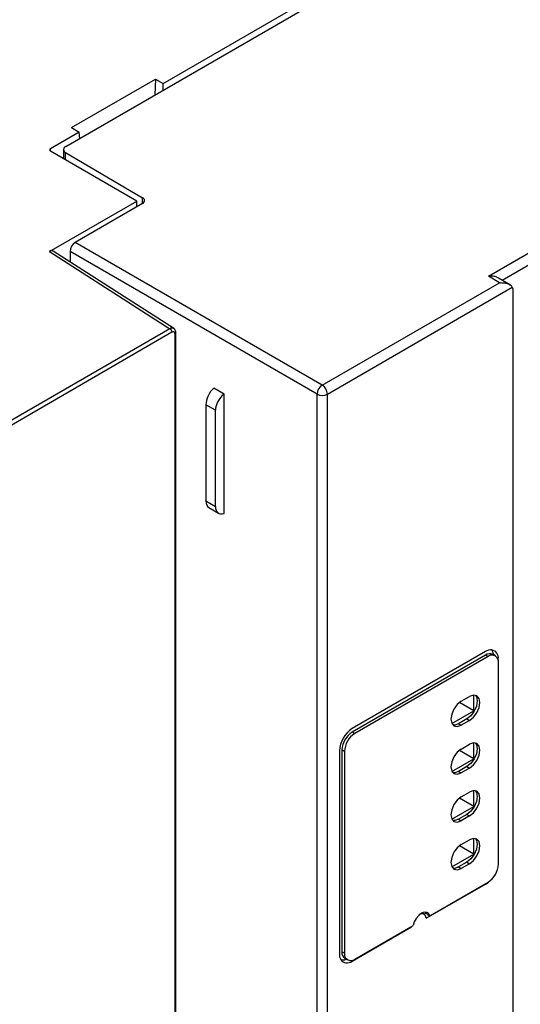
# Model space of a CAD drawing. Header units: inches. Extents: x -314 to -127, y 259 to 499.
# Tile 6 of 8: x -204 to -170, y 368 to 435. Entities that reach past the tile are written whole.
import ezdxf

# ---------------------------------------------------------------- set-up
doc = ezdxf.new("R2010")
doc.units = ezdxf.units.IN
doc.header["$MEASUREMENT"] = 0

# ---------------------------------------------------------------- blocks, each defined once
blk = doc.blocks.new('block 2')
at = {"color": 7, "lineweight": 25}
blk.add_open_spline([(-193.731, 413.526), (-193.733, 413.558), (-193.735, 413.591), (-193.742, 413.621), (-193.749, 413.653), (-193.76, 413.683), (-193.775, 413.71), (-193.789, 413.738), (-193.806, 413.763), (-193.827, 413.784), (-193.848, 413.805), (-193.872, 413.822), (-193.896, 413.838)], degree=3, knots=[0, 0, 0, 0, 1, 1, 1, 2, 2, 2, 3, 3, 3, 4, 4, 4, 4], dxfattribs=at)
blk = doc.blocks.new('block 3')
at = {"color": 7, "lineweight": 25}
blk.add_lwpolyline([(-193.835, 413.8), (-202.128, 419.117)], dxfattribs=at)
blk = doc.blocks.new('block 4')
at = {"color": 7, "lineweight": 25}
blk.add_lwpolyline([(-193.731, 285.962), (-193.731, 413.526)], dxfattribs=at)
blk = doc.blocks.new('block 5')
at = {"color": 7, "lineweight": 25}
blk.add_lwpolyline([(-170.83, 416.786), (-171.651, 417.276)], dxfattribs=at)
blk = doc.blocks.new('block 6')
at = {"color": 7, "lineweight": 25}
blk.add_lwpolyline([(-191.481, 401.587), (-190.812, 401.2)], dxfattribs=at)
blk = doc.blocks.new('block 7')
at = {"color": 7, "lineweight": 25}
blk.add_lwpolyline([(-201.421, 426.064), (-201.421, 425.433)], dxfattribs=at)
blk = doc.blocks.new('block 8')
at = {"color": 7, "lineweight": 25}
blk.add_lwpolyline([(-171.868, 391.445), (-172.045, 391.547)], dxfattribs=at)
blk = doc.blocks.new('block 9')
at = {"color": 7, "lineweight": 25}
blk.add_lwpolyline([(-182.166, 370.749), (-181.99, 370.647)], dxfattribs=at)
blk = doc.blocks.new('block 10')
at = {"color": 7, "lineweight": 25}
blk.add_lwpolyline([(-176.723, 373.752), (-176.876, 373.864)], dxfattribs=at)
blk = doc.blocks.new('block 109')
at = {"color": 7, "lineweight": 25}
blk.add_lwpolyline([(-194.002, 413.567), (-206.292, 406.472)], dxfattribs=at)
blk = doc.blocks.new('block 110')
at = {"color": 7, "lineweight": 25}
blk.add_open_spline([(-193.79, 413.444), (-193.79, 413.493), (-193.8, 413.534), (-193.83, 413.565), (-193.845, 413.58), (-193.867, 413.592), (-193.895, 413.595), (-193.924, 413.598), (-193.96, 413.591), (-194.002, 413.567)], degree=3, knots=[0, 0, 0, 0, 1, 1, 1, 2, 2, 2, 3, 3, 3, 3], dxfattribs=at)
blk = doc.blocks.new('block 111')
at = {"color": 7, "lineweight": 25}
blk.add_lwpolyline([(-193.79, 285.881), (-193.79, 413.444)], dxfattribs=at)
blk = doc.blocks.new('block 128')
at = {"color": 7, "lineweight": 25}
blk.add_lwpolyline([(-194.144, 413.812), (-206.433, 406.717)], dxfattribs=at)
blk = doc.blocks.new('block 129')
at = {"color": 7, "lineweight": 25}
blk.add_open_spline([(-194.002, 413.567), (-194.007, 413.666), (-194.059, 413.758), (-194.144, 413.812)], degree=3, dxfattribs=at)
blk = doc.blocks.new('block 148')
at = {"color": 7, "lineweight": 25}
blk.add_lwpolyline([(-194.607, 430.571), (-163.573, 448.487)], dxfattribs=at)
blk = doc.blocks.new('block 149')
at = {"color": 7, "lineweight": 25}
blk.add_lwpolyline([(-195.136, 430.877), (-194.607, 430.571)], dxfattribs=at)
blk = doc.blocks.new('block 150')
at = {"color": 7, "lineweight": 25}
blk.add_lwpolyline([(-200.871, 427.565), (-195.136, 430.877)], dxfattribs=at)
blk = doc.blocks.new('block 151')
at = {"color": 7, "lineweight": 25}
blk.add_lwpolyline([(-200.871, 427.565), (-200.342, 427.26)], dxfattribs=at)
blk = doc.blocks.new('block 152')
at = {"color": 7, "lineweight": 25}
blk.add_lwpolyline([(-200.342, 427.26), (-202.322, 426.117)], dxfattribs=at)
blk = doc.blocks.new('block 153')
at = {"color": 7, "lineweight": 25}
blk.add_open_spline([(-202.322, 426.117), (-202.356, 426.098), (-202.381, 426.067), (-202.381, 426.035), (-202.381, 426.004), (-202.356, 425.973), (-202.322, 425.954)], degree=3, knots=[0, 0, 0, 0, 1, 1, 1, 2, 2, 2, 2], dxfattribs=at)
blk = doc.blocks.new('block 154')
at = {"color": 7, "lineweight": 25}
blk.add_lwpolyline([(-196.414, 422.543), (-202.322, 425.954)], dxfattribs=at)
blk = doc.blocks.new('block 155')
at = {"color": 7, "lineweight": 25}
blk.add_lwpolyline([(-202.385, 419.096), (-196.414, 422.543)], dxfattribs=at)
blk = doc.blocks.new('block 156')
at = {"color": 7, "lineweight": 25}
blk.add_lwpolyline([(-202.385, 419.096), (-194.144, 413.812)], dxfattribs=at)
blk = doc.blocks.new('block 178')
at = {"color": 7, "lineweight": 25}
blk.add_open_spline([(-183.717, 409.952), (-183.927, 409.818), (-184.059, 409.589), (-184.071, 409.34)], degree=3, dxfattribs=at)
blk = doc.blocks.new('block 179')
at = {"color": 7, "lineweight": 25}
blk.add_open_spline([(-183.363, 409.34), (-183.375, 409.589), (-183.507, 409.818), (-183.717, 409.952)], degree=3, dxfattribs=at)
blk = doc.blocks.new('block 180')
at = {"color": 7, "lineweight": 25}
blk.add_open_spline([(-184.071, 409.34), (-183.849, 409.225), (-183.585, 409.225), (-183.363, 409.34)], degree=3, dxfattribs=at)
blk = doc.blocks.new('block 181')
at = {"color": 7, "lineweight": 25}
blk.add_lwpolyline([(-183.717, 409.952), (-171.583, 416.957)], dxfattribs=at)
blk = doc.blocks.new('block 182')
at = {"color": 7, "lineweight": 25}
blk.add_open_spline([(-171.583, 416.957), (-171.546, 416.959), (-171.51, 416.96), (-171.473, 416.96), (-171.443, 416.96), (-171.413, 416.959), (-171.384, 416.957), (-171.361, 416.955), (-171.338, 416.953), (-171.316, 416.951), (-171.228, 416.941), (-171.143, 416.923), (-171.063, 416.897), (-171.02, 416.883), (-170.98, 416.867), (-170.942, 416.849), (-170.908, 416.832), (-170.876, 416.814), (-170.846, 416.794), (-170.814, 416.771), (-170.784, 416.746), (-170.761, 416.72), (-170.741, 416.695), (-170.726, 416.669), (-170.711, 416.644)], degree=3, knots=[0, 0, 0, 0, 1, 1, 1, 2, 2, 2, 3, 3, 3, 4, 4, 4, 5, 5, 5, 6, 6, 6, 7, 7, 7, 8, 8, 8, 8], dxfattribs=at)
blk = doc.blocks.new('block 183')
at = {"color": 7, "lineweight": 25}
blk.add_lwpolyline([(-183.363, 409.34), (-170.711, 416.644)], dxfattribs=at)
blk = doc.blocks.new('block 185')
at = {"color": 7, "lineweight": 25}
blk.add_lwpolyline([(-184.071, 333.806), (-184.071, 409.34)], dxfattribs=at)
blk = doc.blocks.new('block 186')
at = {"color": 7, "lineweight": 25}
blk.add_lwpolyline([(-183.363, 333.81), (-183.363, 409.34)], dxfattribs=at)
blk = doc.blocks.new('block 187')
at = {"color": 7, "lineweight": 25}
blk.add_lwpolyline([(-184.071, 409.34), (-200.97, 419.096)], dxfattribs=at)
blk = doc.blocks.new('block 188')
at = {"color": 7, "lineweight": 25}
blk.add_open_spline([(-200.617, 419.708), (-200.827, 419.574), (-200.959, 419.345), (-200.97, 419.096)], degree=3, dxfattribs=at)
blk = doc.blocks.new('block 189')
at = {"color": 7, "lineweight": 25}
blk.add_lwpolyline([(-183.717, 409.952), (-200.617, 419.708)], dxfattribs=at)
blk = doc.blocks.new('block 190')
at = {"color": 7, "lineweight": 25}
blk.add_lwpolyline([(-181.666, 370.566), (-177.614, 372.906)], dxfattribs=at)
blk = doc.blocks.new('block 191')
at = {"color": 7, "lineweight": 25}
blk.add_lwpolyline([(-176.597, 373.493), (-176.65, 373.669), (-176.763, 373.775), (-176.922, 373.796), (-177.031, 373.767)], dxfattribs=at)
blk = doc.blocks.new('block 192')
at = {"color": 7, "lineweight": 25}
blk.add_lwpolyline([(-177.611, 372.936), (-177.614, 372.906)], dxfattribs=at)
blk = doc.blocks.new('block 193')
at = {"color": 7, "lineweight": 25}
blk.add_lwpolyline([(-176.597, 373.493), (-172.545, 375.832)], dxfattribs=at)
blk = doc.blocks.new('block 194')
at = {"color": 7, "lineweight": 25}
blk.add_lwpolyline([(-172.545, 375.832), (-172.374, 375.95), (-172.335, 375.983)], dxfattribs=at)
blk = doc.blocks.new('block 195')
at = {"color": 7, "lineweight": 25}
blk.add_lwpolyline([(-171.672, 391.122), (-171.672, 391.226)], dxfattribs=at)
blk = doc.blocks.new('block 196')
at = {"color": 7, "lineweight": 25}
blk.add_open_spline([(-171.672, 391.226), (-171.624, 391.52), (-171.823, 391.797), (-172.117, 391.844), (-172.27, 391.869), (-172.425, 391.828), (-172.545, 391.73)], degree=3, knots=[0, 0, 0, 0, 1, 1, 1, 2, 2, 2, 2], dxfattribs=at)
blk = doc.blocks.new('block 197')
at = {"color": 7, "lineweight": 25}
blk.add_lwpolyline([(-172.545, 391.73), (-181.666, 386.464)], dxfattribs=at)
blk = doc.blocks.new('block 198')
at = {"color": 7, "lineweight": 25}
blk.add_open_spline([(-181.666, 386.464), (-182.186, 386.132), (-182.512, 385.568), (-182.54, 384.952)], degree=3, dxfattribs=at)
blk = doc.blocks.new('block 199')
at = {"color": 7, "lineweight": 25}
blk.add_lwpolyline([(-182.54, 384.952), (-182.54, 371.071)], dxfattribs=at)
blk = doc.blocks.new('block 200')
at = {"color": 7, "lineweight": 25}
blk.add_open_spline([(-182.54, 371.071), (-182.587, 370.777), (-182.388, 370.5), (-182.094, 370.452), (-181.941, 370.427), (-181.786, 370.469), (-181.666, 370.566)], degree=3, knots=[0, 0, 0, 0, 1, 1, 1, 2, 2, 2, 2], dxfattribs=at)
blk = doc.blocks.new('block 201')
at = {"color": 7, "lineweight": 25}
blk.add_lwpolyline([(-170.67, 416.423), (-170.67, 347.261)], dxfattribs=at)
blk = doc.blocks.new('block 207')
at = {"color": 7, "lineweight": 25}
blk.add_open_spline([(-170.711, 416.644), (-170.684, 416.582), (-170.67, 416.506), (-170.67, 416.423)], degree=3, dxfattribs=at)
blk = doc.blocks.new('block 208')
at = {"color": 7, "lineweight": 25}
blk.add_lwpolyline([(-172.347, 417.414), (-128.633, 442.649)], dxfattribs=at)
blk = doc.blocks.new('block 209')
at = {"color": 7, "lineweight": 25}
blk.add_lwpolyline([(-171.583, 416.957), (-172.347, 417.414)], dxfattribs=at)
blk = doc.blocks.new('block 210')
at = {"color": 7, "lineweight": 25}
blk.add_lwpolyline([(-196.018, 422.363), (-200.617, 419.708)], dxfattribs=at)
blk = doc.blocks.new('block 211')
at = {"color": 7, "lineweight": 25}
blk.add_open_spline([(-196.018, 422.363), (-195.905, 422.406), (-195.848, 422.531), (-195.891, 422.644), (-195.912, 422.702), (-195.957, 422.747), (-196.015, 422.77)], degree=3, knots=[0, 0, 0, 0, 1, 1, 1, 2, 2, 2, 2], dxfattribs=at)
blk = doc.blocks.new('block 212')
at = {"color": 7, "lineweight": 25}
blk.add_lwpolyline([(-201.278, 425.862), (-196.015, 422.77)], dxfattribs=at)
blk = doc.blocks.new('block 213')
at = {"color": 7, "lineweight": 25}
blk.add_open_spline([(-201.275, 426.268), (-201.387, 426.226), (-201.444, 426.1), (-201.401, 425.987), (-201.38, 425.93), (-201.335, 425.884), (-201.278, 425.862)], degree=3, knots=[0, 0, 0, 0, 1, 1, 1, 2, 2, 2, 2], dxfattribs=at)
blk = doc.blocks.new('block 214')
at = {"color": 7, "lineweight": 25}
blk.add_lwpolyline([(-201.275, 426.268), (-156.118, 452.336)], dxfattribs=at)
blk = doc.blocks.new('block 220')
at = {"color": 7, "lineweight": 25}
blk.add_lwpolyline([(-190.435, 401.174), (-190.435, 409.339)], dxfattribs=at)
blk = doc.blocks.new('block 221')
at = {"color": 7, "lineweight": 25}
blk.add_lwpolyline([(-190.435, 409.339), (-191.142, 409.747)], dxfattribs=at)
blk = doc.blocks.new('block 227')
at = {"color": 7, "lineweight": 25}
blk.add_lwpolyline([(-200.97, 419.096), (-200.97, 418.374)], dxfattribs=at)
blk = doc.blocks.new('block 228')
at = {"color": 7, "lineweight": 25}
blk.add_open_spline([(-202.13, 419.113), (-202.141, 419.121), (-202.153, 419.129), (-202.165, 419.134), (-202.188, 419.145), (-202.216, 419.147), (-202.245, 419.143), (-202.29, 419.137), (-202.337, 419.117), (-202.385, 419.096)], degree=3, knots=[0, 0, 0, 0, 1, 1, 1, 2, 2, 2, 3, 3, 3, 3], dxfattribs=at)
blk = doc.blocks.new('block 229')
at = {"color": 7, "lineweight": 25}
blk.add_open_spline([(-191.03, 401.664), (-191.03, 401.276), (-190.781, 401.071), (-190.435, 401.174)], degree=3, dxfattribs=at)
blk = doc.blocks.new('block 230')
at = {"color": 7, "lineweight": 25}
blk.add_lwpolyline([(-191.03, 401.664), (-191.03, 408.23)], dxfattribs=at)
blk = doc.blocks.new('block 231')
at = {"color": 7, "lineweight": 25}
blk.add_open_spline([(-190.435, 409.339), (-190.781, 409.081), (-191.03, 408.618), (-191.03, 408.23)], degree=3, dxfattribs=at)
blk = doc.blocks.new('block 232')
at = {"color": 7, "lineweight": 25}
blk.add_open_spline([(-191.142, 409.747), (-191.454, 409.47), (-191.678, 408.992), (-191.678, 408.604)], degree=3, dxfattribs=at)
blk = doc.blocks.new('block 233')
at = {"color": 7, "lineweight": 25}
blk.add_lwpolyline([(-191.03, 408.23), (-191.678, 408.604)], dxfattribs=at)
blk = doc.blocks.new('block 234')
at = {"color": 7, "lineweight": 25}
blk.add_lwpolyline([(-191.678, 402.038), (-191.03, 401.664)], dxfattribs=at)
blk = doc.blocks.new('block 235')
at = {"color": 7, "lineweight": 25}
blk.add_lwpolyline([(-191.678, 408.604), (-191.678, 402.038)], dxfattribs=at)
blk = doc.blocks.new('block 236')
at = {"color": 7, "lineweight": 25}
blk.add_open_spline([(-171.653, 417.271), (-171.709, 417.301), (-171.765, 417.331), (-171.827, 417.354), (-171.904, 417.382), (-171.992, 417.4), (-172.08, 417.407), (-172.168, 417.416), (-172.258, 417.415), (-172.347, 417.414)], degree=3, knots=[0, 0, 0, 0, 1, 1, 1, 2, 2, 2, 3, 3, 3, 3], dxfattribs=at)
blk = doc.blocks.new('block 249')
at = {"color": 7, "lineweight": 25}
blk.add_open_spline([(-191.678, 402.038), (-191.678, 401.822), (-191.607, 401.659), (-191.481, 401.587)], degree=3, dxfattribs=at)
blk = doc.blocks.new('block 250')
at = {"color": 7, "lineweight": 25}
blk.add_lwpolyline([(-196.401, 422.142), (-196.414, 422.543)], dxfattribs=at)
blk = doc.blocks.new('block 270')
at = {"color": 7, "lineweight": 25}
blk.add_open_spline([(-181.666, 386.232), (-182.087, 385.962), (-182.351, 385.506), (-182.374, 385.007)], degree=3, dxfattribs=at)
blk = doc.blocks.new('block 271')
at = {"color": 7, "lineweight": 25}
blk.add_lwpolyline([(-181.49, 386.13), (-181.666, 386.232)], dxfattribs=at)
blk = doc.blocks.new('block 272')
at = {"color": 7, "lineweight": 25}
blk.add_open_spline([(-181.49, 386.13), (-181.91, 385.86), (-182.174, 385.404), (-182.197, 384.905)], degree=3, dxfattribs=at)
blk = doc.blocks.new('block 273')
at = {"color": 7, "lineweight": 25}
blk.add_lwpolyline([(-182.197, 384.905), (-182.374, 385.007)], dxfattribs=at)
blk = doc.blocks.new('block 274')
at = {"color": 7, "lineweight": 25}
blk.add_lwpolyline([(-174.206, 388.334), (-174.477, 388.115), (-174.706, 387.806), (-174.86, 387.452), (-174.914, 387.109), (-174.86, 386.827), (-174.706, 386.651), (-174.477, 386.606), (-174.206, 386.7)], dxfattribs=at)
blk = doc.blocks.new('block 275')
at = {"color": 7, "lineweight": 25}
blk.add_lwpolyline([(-173.641, 387.027), (-174.206, 386.7)], dxfattribs=at)
blk = doc.blocks.new('block 276')
at = {"color": 7, "lineweight": 25}
blk.add_lwpolyline([(-173.641, 387.027), (-173.37, 387.245), (-173.141, 387.555), (-172.988, 387.908), (-172.934, 388.252), (-172.988, 388.533), (-173.141, 388.71), (-173.37, 388.754), (-173.641, 388.66)], dxfattribs=at)
blk = doc.blocks.new('block 277')
at = {"color": 7, "lineweight": 25}
blk.add_lwpolyline([(-174.206, 388.334), (-173.641, 388.66)], dxfattribs=at)
blk = doc.blocks.new('block 278')
at = {"color": 7, "lineweight": 25}
blk.add_lwpolyline([(-173.641, 383.761), (-174.206, 383.434)], dxfattribs=at)
blk = doc.blocks.new('block 279')
at = {"color": 7, "lineweight": 25}
blk.add_lwpolyline([(-173.641, 383.761), (-173.37, 383.979), (-173.141, 384.289), (-172.988, 384.642), (-172.934, 384.986), (-172.988, 385.267), (-173.141, 385.443), (-173.37, 385.488), (-173.641, 385.394)], dxfattribs=at)
blk = doc.blocks.new('block 280')
at = {"color": 7, "lineweight": 25}
blk.add_lwpolyline([(-174.206, 385.067), (-173.641, 385.394)], dxfattribs=at)
blk = doc.blocks.new('block 281')
at = {"color": 7, "lineweight": 25}
blk.add_lwpolyline([(-174.206, 385.067), (-174.477, 384.849), (-174.706, 384.539), (-174.86, 384.186), (-174.914, 383.843), (-174.86, 383.561), (-174.706, 383.385), (-174.477, 383.34), (-174.206, 383.434)], dxfattribs=at)
blk = doc.blocks.new('block 282')
at = {"color": 7, "lineweight": 25}
blk.add_lwpolyline([(-174.206, 381.801), (-174.477, 381.583), (-174.706, 381.273), (-174.86, 380.92), (-174.914, 380.576), (-174.86, 380.295), (-174.706, 380.119), (-174.477, 380.074), (-174.206, 380.168)], dxfattribs=at)
blk = doc.blocks.new('block 283')
at = {"color": 7, "lineweight": 25}
blk.add_lwpolyline([(-173.641, 380.495), (-174.206, 380.168)], dxfattribs=at)
blk = doc.blocks.new('block 284')
at = {"color": 7, "lineweight": 25}
blk.add_lwpolyline([(-173.641, 380.495), (-173.37, 380.713), (-173.141, 381.022), (-172.988, 381.376), (-172.934, 381.719), (-172.988, 382.001), (-173.141, 382.177), (-173.37, 382.222), (-173.641, 382.128)], dxfattribs=at)
blk = doc.blocks.new('block 285')
at = {"color": 7, "lineweight": 25}
blk.add_lwpolyline([(-174.206, 381.801), (-173.641, 382.128)], dxfattribs=at)
blk = doc.blocks.new('block 286')
at = {"color": 7, "lineweight": 25}
blk.add_lwpolyline([(-173.641, 377.228), (-173.37, 377.447), (-173.141, 377.756), (-172.988, 378.11), (-172.934, 378.453), (-172.988, 378.735), (-173.141, 378.911), (-173.37, 378.956), (-173.641, 378.862)], dxfattribs=at)
blk = doc.blocks.new('block 287')
at = {"color": 7, "lineweight": 25}
blk.add_lwpolyline([(-174.206, 378.535), (-173.641, 378.862)], dxfattribs=at)
blk = doc.blocks.new('block 288')
at = {"color": 7, "lineweight": 25}
blk.add_lwpolyline([(-174.206, 378.535), (-174.477, 378.317), (-174.706, 378.007), (-174.86, 377.654), (-174.914, 377.31), (-174.86, 377.029), (-174.706, 376.852), (-174.477, 376.808), (-174.206, 376.902)], dxfattribs=at)
blk = doc.blocks.new('block 289')
at = {"color": 7, "lineweight": 25}
blk.add_lwpolyline([(-173.641, 377.228), (-174.206, 376.902)], dxfattribs=at)
blk = doc.blocks.new('block 290')
at = {"color": 7, "lineweight": 25}
blk.add_lwpolyline([(-176.363, 373.656), (-176.441, 373.814), (-176.571, 373.901), (-176.74, 373.909), (-176.929, 373.836), (-177.118, 373.691), (-177.287, 373.488), (-177.417, 373.25), (-177.494, 373.003)], dxfattribs=at)
blk = doc.blocks.new('block 291')
at = {"color": 7, "lineweight": 25}
blk.add_lwpolyline([(-181.49, 370.697), (-177.494, 373.003)], dxfattribs=at)
blk = doc.blocks.new('block 292')
at = {"color": 7, "lineweight": 25}
blk.add_open_spline([(-182.197, 371.105), (-182.235, 370.867), (-182.074, 370.643), (-181.836, 370.604), (-181.712, 370.584), (-181.586, 370.618), (-181.49, 370.697)], degree=3, knots=[0, 0, 0, 0, 1, 1, 1, 2, 2, 2, 2], dxfattribs=at)
blk = doc.blocks.new('block 293')
at = {"color": 7, "lineweight": 25}
blk.add_lwpolyline([(-182.197, 384.905), (-182.197, 371.105)], dxfattribs=at)
blk = doc.blocks.new('block 294')
at = {"color": 7, "lineweight": 25}
blk.add_lwpolyline([(-172.368, 391.395), (-181.49, 386.13)], dxfattribs=at)
blk = doc.blocks.new('block 295')
at = {"color": 7, "lineweight": 25}
blk.add_open_spline([(-171.661, 390.987), (-171.622, 391.225), (-171.784, 391.449), (-172.022, 391.488), (-172.145, 391.508), (-172.271, 391.474), (-172.368, 391.395)], degree=3, knots=[0, 0, 0, 0, 1, 1, 1, 2, 2, 2, 2], dxfattribs=at)
blk = doc.blocks.new('block 296')
at = {"color": 7, "lineweight": 25}
blk.add_lwpolyline([(-171.661, 377.187), (-171.661, 390.987)], dxfattribs=at)
blk = doc.blocks.new('block 297')
at = {"color": 7, "lineweight": 25}
blk.add_open_spline([(-172.368, 375.963), (-171.947, 376.232), (-171.684, 376.689), (-171.661, 377.187)], degree=3, dxfattribs=at)
blk = doc.blocks.new('block 298')
at = {"color": 7, "lineweight": 25}
blk.add_lwpolyline([(-176.363, 373.656), (-172.368, 375.963)], dxfattribs=at)
blk = doc.blocks.new('block 299')
at = {"color": 7, "lineweight": 25}
blk.add_lwpolyline([(-174.85, 386.808), (-173.348, 387.675)], dxfattribs=at)
blk = doc.blocks.new('block 300')
at = {"color": 7, "lineweight": 25}
blk.add_lwpolyline([(-173.348, 387.675), (-173.348, 388.756)], dxfattribs=at)
blk = doc.blocks.new('block 301')
at = {"color": 7, "lineweight": 25}
blk.add_lwpolyline([(-174.85, 377.009), (-173.348, 377.876)], dxfattribs=at)
blk = doc.blocks.new('block 302')
at = {"color": 7, "lineweight": 25}
blk.add_lwpolyline([(-173.348, 377.876), (-173.348, 378.957)], dxfattribs=at)
blk = doc.blocks.new('block 303')
at = {"color": 7, "lineweight": 25}
blk.add_lwpolyline([(-174.85, 380.275), (-173.348, 381.142)], dxfattribs=at)
blk = doc.blocks.new('block 304')
at = {"color": 7, "lineweight": 25}
blk.add_lwpolyline([(-173.348, 381.142), (-173.348, 382.223)], dxfattribs=at)
blk = doc.blocks.new('block 305')
at = {"color": 7, "lineweight": 25}
blk.add_lwpolyline([(-174.85, 383.541), (-173.348, 384.409)], dxfattribs=at)
blk = doc.blocks.new('block 306')
at = {"color": 7, "lineweight": 25}
blk.add_lwpolyline([(-173.348, 384.409), (-173.348, 385.49)], dxfattribs=at)
blk = doc.blocks.new('block 307')
at = {"color": 7, "lineweight": 25}
blk.add_open_spline([(-182.436, 370.654), (-182.314, 370.631), (-182.188, 370.646), (-182.075, 370.696)], degree=3, dxfattribs=at)
blk = doc.blocks.new('block 308')
at = {"color": 7, "lineweight": 25}
blk.add_open_spline([(-171.988, 391.514), (-172.001, 391.638), (-172.052, 391.755), (-172.133, 391.849)], degree=3, dxfattribs=at)
blk = doc.blocks.new('block 309')
at = {"color": 7, "lineweight": 25}
blk.add_lwpolyline([(-176.578, 373.859), (-176.741, 373.765)], dxfattribs=at)
blk = doc.blocks.new('block 310')
at = {"color": 7, "lineweight": 25}
blk.add_lwpolyline([(-182.197, 371.105), (-182.374, 371.207)], dxfattribs=at)
blk = doc.blocks.new('block 311')
at = {"color": 7, "lineweight": 25}
blk.add_lwpolyline([(-182.374, 385.007), (-182.374, 371.207)], dxfattribs=at)
blk = doc.blocks.new('block 312')
at = {"color": 7, "lineweight": 25}
blk.add_lwpolyline([(-172.368, 391.395), (-172.545, 391.497)], dxfattribs=at)
blk = doc.blocks.new('block 313')
at = {"color": 7, "lineweight": 25}
blk.add_lwpolyline([(-172.545, 391.497), (-181.666, 386.232)], dxfattribs=at)
blk = doc.blocks.new('block 314')
at = {"color": 7, "lineweight": 25}
blk.add_lwpolyline([(-200.316, 426.821), (-200.342, 427.26)], dxfattribs=at)
blk = doc.blocks.new('block 315')
at = {"color": 7, "lineweight": 25}
blk.add_lwpolyline([(-195.136, 430.877), (-195.168, 429.794)], dxfattribs=at)
blk = doc.blocks.new('block 316')
at = {"color": 7, "lineweight": 25}
blk.add_lwpolyline([(-174.383, 386.802), (-174.206, 386.7)], dxfattribs=at)
blk = doc.blocks.new('block 317')
at = {"color": 7, "lineweight": 25}
blk.add_lwpolyline([(-174.383, 386.802), (-174.654, 386.708), (-174.787, 386.716)], dxfattribs=at)
blk = doc.blocks.new('block 318')
at = {"color": 7, "lineweight": 25}
blk.add_open_spline([(-172.045, 391.547), (-172.208, 391.621), (-172.399, 391.602), (-172.545, 391.497)], degree=3, dxfattribs=at)
blk = doc.blocks.new('block 319')
at = {"color": 7, "lineweight": 25}
blk.add_lwpolyline([(-173.817, 387.129), (-173.641, 387.027)], dxfattribs=at)
blk = doc.blocks.new('block 320')
at = {"color": 7, "lineweight": 25}
blk.add_lwpolyline([(-173.237, 388.747), (-173.164, 388.635), (-173.11, 388.354), (-173.164, 388.01), (-173.318, 387.657), (-173.547, 387.347), (-173.817, 387.129)], dxfattribs=at)
blk = doc.blocks.new('block 321')
at = {"color": 7, "lineweight": 25}
blk.add_lwpolyline([(-173.348, 387.675), (-174.336, 388.245)], dxfattribs=at)
blk = doc.blocks.new('block 322')
at = {"color": 7, "lineweight": 25}
blk.add_lwpolyline([(-173.817, 387.129), (-174.383, 386.802)], dxfattribs=at)
blk = doc.blocks.new('block 334')
at = {"color": 7, "lineweight": 25}
blk.add_lwpolyline([(-174.383, 383.536), (-174.206, 383.434)], dxfattribs=at)
blk = doc.blocks.new('block 335')
at = {"color": 7, "lineweight": 25}
blk.add_lwpolyline([(-174.383, 383.536), (-174.654, 383.442), (-174.787, 383.449)], dxfattribs=at)
blk = doc.blocks.new('block 336')
at = {"color": 7, "lineweight": 25}
blk.add_open_spline([(-182.374, 371.207), (-182.393, 371.028), (-182.314, 370.853), (-182.166, 370.749)], degree=3, dxfattribs=at)
blk = doc.blocks.new('block 337')
at = {"color": 7, "lineweight": 25}
blk.add_lwpolyline([(-173.817, 383.863), (-173.641, 383.761)], dxfattribs=at)
blk = doc.blocks.new('block 338')
at = {"color": 7, "lineweight": 25}
blk.add_lwpolyline([(-173.237, 385.481), (-173.164, 385.369), (-173.11, 385.088), (-173.164, 384.744), (-173.318, 384.391), (-173.547, 384.081), (-173.817, 383.863)], dxfattribs=at)
blk = doc.blocks.new('block 339')
at = {"color": 7, "lineweight": 25}
blk.add_lwpolyline([(-173.348, 384.409), (-174.336, 384.979)], dxfattribs=at)
blk = doc.blocks.new('block 340')
at = {"color": 7, "lineweight": 25}
blk.add_lwpolyline([(-173.817, 383.863), (-174.383, 383.536)], dxfattribs=at)
blk = doc.blocks.new('block 353')
at = {"color": 7, "lineweight": 25}
blk.add_lwpolyline([(-194.607, 430.117), (-194.607, 430.571)], dxfattribs=at)
blk = doc.blocks.new('block 355')
at = {"color": 7, "lineweight": 25}
blk.add_lwpolyline([(-177.639, 372.92), (-177.614, 372.906)], dxfattribs=at)
blk = doc.blocks.new('block 356')
at = {"color": 7, "lineweight": 25}
blk.add_lwpolyline([(-174.383, 380.27), (-174.206, 380.168)], dxfattribs=at)
blk = doc.blocks.new('block 357')
at = {"color": 7, "lineweight": 25}
blk.add_lwpolyline([(-174.383, 380.27), (-174.654, 380.176), (-174.787, 380.183)], dxfattribs=at)
blk = doc.blocks.new('block 358')
at = {"color": 7, "lineweight": 25}
blk.add_lwpolyline([(-173.817, 380.597), (-173.641, 380.495)], dxfattribs=at)
blk = doc.blocks.new('block 359')
at = {"color": 7, "lineweight": 25}
blk.add_lwpolyline([(-173.237, 382.215), (-173.164, 382.103), (-173.11, 381.821), (-173.164, 381.478), (-173.318, 381.125), (-173.547, 380.815), (-173.817, 380.597)], dxfattribs=at)
blk = doc.blocks.new('block 360')
at = {"color": 7, "lineweight": 25}
blk.add_lwpolyline([(-173.348, 381.142), (-174.336, 381.712)], dxfattribs=at)
blk = doc.blocks.new('block 361')
at = {"color": 7, "lineweight": 25}
blk.add_lwpolyline([(-173.817, 380.597), (-174.383, 380.27)], dxfattribs=at)
blk = doc.blocks.new('block 362')
at = {"color": 7, "lineweight": 25}
blk.add_lwpolyline([(-174.383, 377.004), (-174.206, 376.902)], dxfattribs=at)
blk = doc.blocks.new('block 363')
at = {"color": 7, "lineweight": 25}
blk.add_lwpolyline([(-174.383, 377.004), (-174.654, 376.91), (-174.787, 376.917)], dxfattribs=at)
blk = doc.blocks.new('block 364')
at = {"color": 7, "lineweight": 25}
blk.add_lwpolyline([(-176.54, 373.758), (-176.363, 373.656)], dxfattribs=at)
blk = doc.blocks.new('block 365')
at = {"color": 7, "lineweight": 25}
blk.add_lwpolyline([(-176.54, 373.758), (-176.614, 373.911)], dxfattribs=at)
blk = doc.blocks.new('block 366')
at = {"color": 7, "lineweight": 25}
blk.add_lwpolyline([(-173.817, 377.331), (-173.641, 377.228)], dxfattribs=at)
blk = doc.blocks.new('block 367')
at = {"color": 7, "lineweight": 25}
blk.add_lwpolyline([(-173.237, 378.948), (-173.164, 378.837), (-173.11, 378.555), (-173.164, 378.212), (-173.318, 377.858), (-173.547, 377.549), (-173.817, 377.331)], dxfattribs=at)
blk = doc.blocks.new('block 368')
at = {"color": 7, "lineweight": 25}
blk.add_lwpolyline([(-173.348, 377.876), (-174.336, 378.446)], dxfattribs=at)
blk = doc.blocks.new('block 369')
at = {"color": 7, "lineweight": 25}
blk.add_lwpolyline([(-173.817, 377.331), (-174.383, 377.004)], dxfattribs=at)
blk = doc.blocks.new('block 912')
at = {"color": 253, "lineweight": 25}
blk.add_open_spline([(-193.887, 413.832), (-193.924, 413.846), (-193.961, 413.859), (-194.004, 413.856), (-194.047, 413.853), (-194.095, 413.832), (-194.144, 413.812)], degree=3, knots=[0, 0, 0, 0, 1, 1, 1, 2, 2, 2, 2], dxfattribs=at)
blk = doc.blocks.new('block 913')
at = {"color": 253, "lineweight": 25}
blk.add_open_spline([(-193.79, 413.444), (-193.756, 413.458), (-193.734, 413.49), (-193.731, 413.526)], degree=3, dxfattribs=at)
blk = doc.blocks.new('block 915')
at = {"color": 253, "lineweight": 25}
blk.add_lwpolyline([(-171.415, 417.135), (-128.28, 442.037)], dxfattribs=at)
blk = doc.blocks.new('block 916')
at = {"color": 253, "lineweight": 25}
blk.add_lwpolyline([(-196.015, 422.365), (-196.015, 422.77)], dxfattribs=at)
blk = doc.blocks.new('block 917')
at = {"color": 253, "lineweight": 25}
blk.add_lwpolyline([(-201.278, 425.351), (-201.278, 425.862)], dxfattribs=at)
blk = doc.blocks.new('block 918')
at = {"color": 253, "lineweight": 25}
blk.add_lwpolyline([(-202.312, 425.948), (-202.322, 426.117)], dxfattribs=at)
blk = doc.blocks.new('block 919')
at = {"color": 253, "lineweight": 25}
blk.add_lwpolyline([(-171.672, 391.226), (-171.703, 391.241)], dxfattribs=at)
blk = doc.blocks.new('block 920')
at = {"color": 253, "lineweight": 25}
blk.add_lwpolyline([(-181.666, 370.566), (-181.727, 370.607)], dxfattribs=at)
blk = doc.blocks.new('block 921')
at = {"color": 253, "lineweight": 25}
blk.add_lwpolyline([(-172.545, 375.832), (-172.568, 375.848)], dxfattribs=at)

msp = doc.modelspace()

# ---------------------------------------------------------------- block references
for name in ['block 214', 'block 148', 'block 208', 'block 915', 'block 150', 'block 315', 'block 149', 'block 353', 'block 151', 'block 152', 'block 314', 'block 213', 'block 153', 'block 918', 'block 154', 'block 7', 'block 212', 'block 917', 'block 155', 'block 210', 'block 250', 'block 211', 'block 916', 'block 188', 'block 189', 'block 228', 'block 156', 'block 3', 'block 187', 'block 227', 'block 181', 'block 236', 'block 209', 'block 5', 'block 182', 'block 183', 'block 207', 'block 201', 'block 128', 'block 109', 'block 912', 'block 129', 'block 110', 'block 2', 'block 913', 'block 111', 'block 4', 'block 232', 'block 221', 'block 178', 'block 179', 'block 231', 'block 220', 'block 180', 'block 185', 'block 186', 'block 233', 'block 235', 'block 230', 'block 234', 'block 249', 'block 6', 'block 229', 'block 196', 'block 197', 'block 313', 'block 294', 'block 318', 'block 312', 'block 295', 'block 308', 'block 8', 'block 919', 'block 195', 'block 296', 'block 277', 'block 320', 'block 276', 'block 300', 'block 274', 'block 321', 'block 299', 'block 317', 'block 322', 'block 316', 'block 275', 'block 319', 'block 198', 'block 270', 'block 272', 'block 271', 'block 280', 'block 338', 'block 279', 'block 306', 'block 199', 'block 273', 'block 311', 'block 293', 'block 281', 'block 339', 'block 305', 'block 340', 'block 337', 'block 335', 'block 334', 'block 278', 'block 282', 'block 285', 'block 359', 'block 284', 'block 304', 'block 303', 'block 360', 'block 361', 'block 283', 'block 358', 'block 357', 'block 356', 'block 288', 'block 368', 'block 287', 'block 367', 'block 286', 'block 302', 'block 301', 'block 369', 'block 289', 'block 366', 'block 297', 'block 363', 'block 362', 'block 193', 'block 298', 'block 921', 'block 194', 'block 290', 'block 191', 'block 10', 'block 309', 'block 365', 'block 364', 'block 190', 'block 291', 'block 355', 'block 192', 'block 200', 'block 336', 'block 310', 'block 292', 'block 307', 'block 9', 'block 920']:
    msp.add_blockref(name, (0, 0))

doc.saveas('drawing.dxf')
